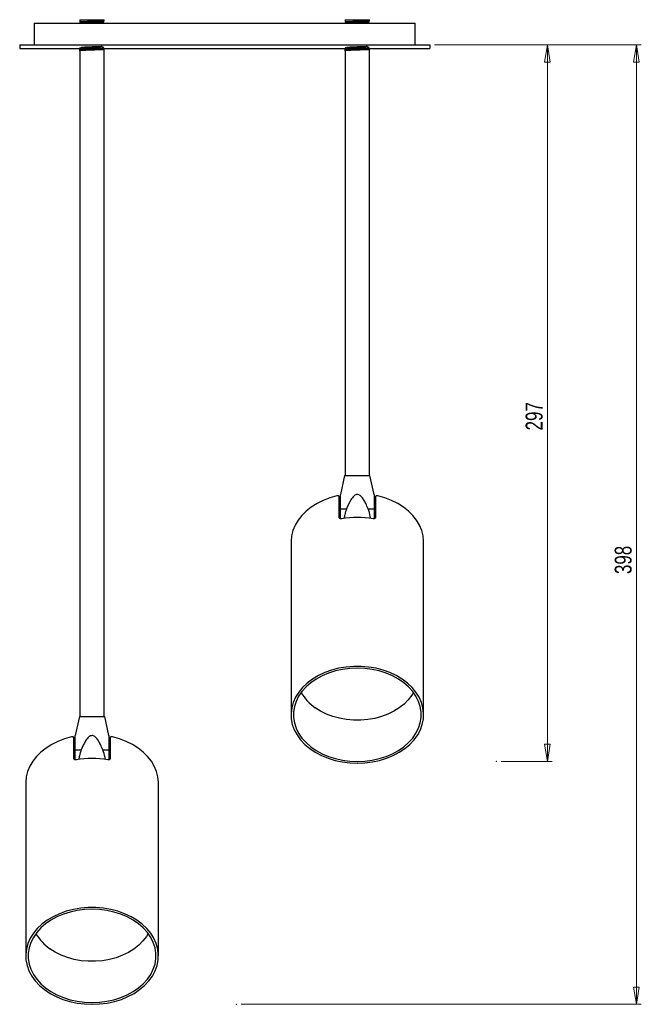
# Model space of a CAD drawing. Header units: millimetres. Extents: x 436 to 931, y 360 to 723.
# Tile 2 of 4: x 641 to 770, y 371 to 575. Entities that reach past the tile are written whole.
import ezdxf

# ---------------------------------------------------------------- set-up
doc = ezdxf.new("R2010")
doc.units = ezdxf.units.MM
doc.header["$PDSIZE"] = -1
doc.styles.add('SLDTEXTSTYLE0', font='TXT', dxfattribs={"width": 0.75})
doc.dimstyles.new('SLDDIMSTYLE0', dxfattribs={"dimtxt": 3.5, "dimasz": 3.556, "dimexe": 0, "dimexo": 0.0625, "dimgap": 0.875, "dimtad": 1, "dimdec": 0, "dimlfac": 2, "dimrnd": 1e-09, "dimzin": 12, "dimdsep": 46, "dimtxsty": 'SLDTEXTSTYLE0', "dimblk1": 'CLOSED', "dimblk2": 'CLOSED', "dimsah": 1, "dimcen": 0.09, "dimadec": 0, "dimazin": 3, "dimtfac": 1, "dimtofl": 0, "dimtmove": 0, "dimatfit": 3, "dimldrblk": 'CLOSED', "dimfxl": 0, "dimfrac": 2, "dimtolj": 1, "dimtzin": 12, "dimarcsym": 0})

# ---------------------------------------------------------------- blocks, each defined once
blk = doc.blocks.new('_Closed')
at = {"color": 0, "linetype": 'ByBlock', "lineweight": -2}
for p, q in [((-1, 0.166667), (0, 0)), ((-1, 0.166667), (-1, -0.166667)), ((0, 0), (-1, -0.166667)), ((0, 0), (-1, 0))]:
    blk.add_line(p, q, dxfattribs=at)
blk = doc.blocks.new('_D')
at = {"color": 7, "linetype": 'Continuous', "lineweight": 0}
for p, q in [((726.71, 570.19), (751.11, 570.19)), ((750.11, 421.61), (750.11, 570.19)), ((740.5, 421.61), (751.11, 421.61))]:
    blk.add_line(p, q, dxfattribs=at)
at = {"color": 7, "linetype": 'Continuous', "lineweight": 18, "xscale": 3.556, "yscale": 3.556}
for p, rotation in [((750.11, 570.19), 90.0000000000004), ((750.11, 421.61), 270.0000000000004)]:
    blk.add_blockref('_Closed', p, dxfattribs=dict(at, rotation=rotation))
at = {"color": 7, "linetype": 'Continuous', "lineweight": 18, "insert": (745.6, 490.26), "char_height": 3.5, "attachment_point": 1, "rotation": 90, "style": 'SLDTEXTSTYLE0'}
blk.add_mtext('297', dxfattribs=at)
blk = doc.blocks.new('_D_1')
at = {"color": 7, "linetype": 'Continuous', "lineweight": 0}
for p, q in [((726.71, 570.19), (769.58, 570.19)), ((768.58, 371.24), (768.58, 570.19)), ((686.65, 371.24), (769.58, 371.24))]:
    blk.add_line(p, q, dxfattribs=at)
at = {"color": 7, "linetype": 'Continuous', "lineweight": 18, "xscale": 3.556, "yscale": 3.556}
for p, rotation in [((768.58, 570.19), 90.0000000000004), ((768.58, 371.24), 270.0000000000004)]:
    blk.add_blockref('_Closed', p, dxfattribs=dict(at, rotation=rotation))
at = {"color": 7, "linetype": 'Continuous', "lineweight": 18, "insert": (764.07, 460.47), "char_height": 3.5, "attachment_point": 1, "rotation": 90, "style": 'SLDTEXTSTYLE0'}
blk.add_mtext('398', dxfattribs=at)

msp = doc.modelspace()

# ---------------------------------------------------------------- linework, layer by layer
at = {"color": 7, "linetype": 'Continuous', "lineweight": 25}
for p, q in [((643.71, 574.69), (643.71, 570.19)), ((643.71, 574.69), (722.71, 574.69)), ((653.21, 575.44), (653.21, 575)), ((653.21, 575.44), (658.21, 575.44)), ((653.21, 575), (653.21, 574.94)), ((653.49, 574.79), (653.49, 574.69)), ((657.94, 574.91), (657.94, 575.03)), ((658.21, 575.19), (658.21, 575.44)), ((658.21, 574.69), (658.21, 574.75)), ((708.21, 575.44), (708.21, 575)), ((708.21, 575.44), (713.21, 575.44)), ((708.21, 575), (708.21, 574.94)), ((708.49, 574.79), (708.49, 574.69)), ((712.94, 574.91), (712.94, 575.03)), ((713.21, 575.19), (713.21, 575.44)), ((713.21, 574.69), (713.21, 574.75)), ((722.71, 570.19), (722.71, 574.69)), ((640.71, 570.19), (640.71, 569.44)), ((640.71, 570.19), (725.71, 570.19)), ((725.71, 570.19), (725.71, 569.44)), ((640.71, 569.44), (725.71, 569.44)), ((653.21, 569), (653.21, 569.44)), ((653.21, 569.44), (653.48, 569.28)), ((653.21, 569), (653.21, 430.94)), ((653.52, 569.29), (653.48, 569.28)), ((653.49, 569.29), (653.49, 569.16)), ((657.94, 569.41), (657.94, 569.44)), ((658.21, 430.94), (658.21, 569.25)), ((708.21, 569), (708.21, 569.44)), ((708.21, 569.44), (708.48, 569.28)), ((708.21, 569), (708.21, 480.94)), ((708.52, 569.29), (708.48, 569.28)), ((708.49, 569.29), (708.49, 569.16)), ((712.94, 569.41), (712.94, 569.44)), ((713.21, 480.94), (713.21, 569.25)), ((708.08, 480.94), (707.21, 476.97)), ((708.08, 480.94), (713.33, 480.94)), ((714.21, 476.97), (713.33, 480.94)), ((706.96, 472.19), (706.96, 476.46)), ((714.46, 476.46), (714.46, 472.19)), ((707.21, 474.03), (708.48, 474.03)), ((712.93, 474.03), (714.21, 474.03)), ((696.96, 467.14), (696.96, 431.29)), ((724.46, 431.29), (724.46, 467.14)), ((653.08, 430.94), (652.21, 426.97)), ((653.08, 430.94), (658.33, 430.94)), ((659.21, 426.97), (658.33, 430.94)), ((651.96, 422.19), (651.96, 426.46)), ((659.46, 426.46), (659.46, 422.19)), ((652.21, 424.03), (653.48, 424.03)), ((657.93, 424.03), (659.21, 424.03)), ((641.96, 417.14), (641.96, 381.29)), ((669.46, 381.29), (669.46, 417.14))]:
    msp.add_line(p, q, dxfattribs=at)
at = {"color": 7, "linetype": 'Continuous', "lineweight": 25, "flags": 128}
for points in [[(706.46, 476.69), (705.01, 476.28), (703.63, 475.75), (702.35, 475.11), (701.17, 474.37), (700.11, 473.54), (699.19, 472.63), (698.42, 471.64), (697.8, 470.6), (697.35, 469.51), (697.07, 468.4), (696.96, 467.26), (696.96, 467.14)], [(724.46, 467.14), (724.46, 467.26), (724.35, 468.4), (724.07, 469.51), (723.62, 470.6), (723, 471.64), (722.23, 472.63), (721.3, 473.54), (720.25, 474.37), (719.07, 475.11), (717.78, 475.75), (716.41, 476.28), (714.96, 476.69)], [(710.71, 421.24), (712.28, 421.31), (713.82, 421.5), (715.33, 421.82), (716.78, 422.27), (718.14, 422.84), (719.41, 423.51), (720.57, 424.28), (721.6, 425.15), (722.48, 426.1), (723.22, 427.11), (723.79, 428.18), (724.18, 429.29), (724.41, 430.43), (724.45, 431.57), (724.32, 432.71), (724.01, 433.84), (723.52, 434.93), (722.87, 435.97), (722.06, 436.95), (721.1, 437.86), (720.01, 438.69), (718.79, 439.41), (717.47, 440.03), (716.06, 440.54), (714.58, 440.92), (713.05, 441.18), (711.49, 441.31), (709.92, 441.31), (708.36, 441.18), (706.83, 440.92), (705.36, 440.54), (703.95, 440.03), (702.63, 439.41), (701.41, 438.69), (700.32, 437.86), (699.36, 436.95), (698.55, 435.97), (697.9, 434.93), (697.41, 433.84), (697.1, 432.71), (696.96, 431.57), (697.01, 430.43), (697.23, 429.29), (697.63, 428.18), (698.2, 427.11), (698.93, 426.1), (699.82, 425.15), (700.85, 424.28), (702, 423.51), (703.27, 422.84), (704.64, 422.27), (706.09, 421.82), (707.59, 421.5), (709.14, 421.31), (710.71, 421.24)], [(710.71, 421.61), (712.25, 421.67), (713.76, 421.87), (715.24, 422.19), (716.66, 422.64), (717.99, 423.2), (719.23, 423.87), (720.35, 424.64), (721.34, 425.51), (722.18, 426.45), (722.87, 427.45), (723.4, 428.51), (723.76, 429.6), (723.94, 430.72), (723.94, 431.85), (723.76, 432.97), (723.4, 434.06), (722.87, 435.12), (722.18, 436.12), (721.34, 437.07), (720.35, 437.93), (719.23, 438.7), (717.99, 439.37), (716.66, 439.93), (715.24, 440.38), (713.76, 440.7), (712.25, 440.9), (710.71, 440.96), (709.17, 440.9), (707.65, 440.7), (706.18, 440.38), (704.76, 439.93), (703.43, 439.37), (702.19, 438.7), (701.07, 437.93), (700.08, 437.07), (699.23, 436.12), (698.54, 435.12), (698.02, 434.06), (697.66, 432.97), (697.48, 431.85), (697.48, 430.72), (697.66, 429.6), (698.02, 428.51), (698.54, 427.45), (699.23, 426.45), (700.08, 425.51), (701.07, 424.64), (702.19, 423.87), (703.43, 423.2), (704.76, 422.64), (706.18, 422.19), (707.65, 421.87), (709.17, 421.67), (710.71, 421.61)], [(722.34, 435.93), (721.98, 435.32), (721.26, 434.38), (720.39, 433.5), (719.39, 432.7), (718.26, 432), (717.03, 431.4), (715.71, 430.91), (714.32, 430.53), (712.88, 430.28), (711.41, 430.16), (709.93, 430.16), (708.46, 430.29), (707.02, 430.55), (705.63, 430.93), (704.32, 431.43), (703.09, 432.03), (701.97, 432.74)], [(651.46, 426.69), (650.01, 426.28), (648.63, 425.75), (647.35, 425.11), (646.17, 424.37), (645.11, 423.54), (644.19, 422.63), (643.42, 421.64), (642.8, 420.6), (642.35, 419.51), (642.07, 418.4), (641.96, 417.26), (641.96, 417.14)], [(669.46, 417.14), (669.46, 417.26), (669.35, 418.4), (669.07, 419.51), (668.62, 420.6), (668, 421.64), (667.23, 422.63), (666.3, 423.54), (665.25, 424.37), (664.07, 425.11), (662.78, 425.75), (661.41, 426.28), (659.96, 426.69)], [(655.71, 371.24), (657.28, 371.31), (658.82, 371.5), (660.33, 371.82), (661.78, 372.27), (663.14, 372.84), (664.41, 373.51), (665.57, 374.28), (666.6, 375.15), (667.48, 376.1), (668.22, 377.11), (668.79, 378.18), (669.18, 379.29), (669.41, 380.43), (669.45, 381.57), (669.32, 382.71), (669.01, 383.84), (668.52, 384.93), (667.87, 385.97), (667.06, 386.95), (666.1, 387.86), (665.01, 388.69), (663.79, 389.41), (662.47, 390.03), (661.06, 390.54), (659.58, 390.92), (658.05, 391.18), (656.49, 391.31), (654.92, 391.31), (653.36, 391.18), (651.83, 390.92), (650.36, 390.54), (648.95, 390.03), (647.63, 389.41), (646.41, 388.69), (645.32, 387.86), (644.36, 386.95), (643.55, 385.97), (642.9, 384.93), (642.41, 383.84), (642.1, 382.71), (641.96, 381.57), (642.01, 380.43), (642.23, 379.29), (642.63, 378.18), (643.2, 377.11), (643.93, 376.1), (644.82, 375.15), (645.85, 374.28), (647, 373.51), (648.27, 372.84), (649.64, 372.27), (651.09, 371.82), (652.59, 371.5), (654.14, 371.31), (655.71, 371.24)], [(655.71, 371.61), (657.25, 371.67), (658.76, 371.87), (660.24, 372.19), (661.66, 372.64), (662.99, 373.2), (664.23, 373.87), (665.35, 374.64), (666.34, 375.51), (667.18, 376.45), (667.87, 377.45), (668.4, 378.51), (668.76, 379.6), (668.94, 380.72), (668.94, 381.85), (668.76, 382.97), (668.4, 384.06), (667.87, 385.12), (667.18, 386.12), (666.34, 387.07), (665.35, 387.93), (664.23, 388.7), (662.99, 389.37), (661.66, 389.93), (660.24, 390.38), (658.76, 390.7), (657.25, 390.9), (655.71, 390.96), (654.17, 390.9), (652.65, 390.7), (651.18, 390.38), (649.76, 389.93), (648.43, 389.37), (647.19, 388.7), (646.07, 387.93), (645.08, 387.07), (644.23, 386.12), (643.54, 385.12), (643.02, 384.06), (642.66, 382.97), (642.48, 381.85), (642.48, 380.72), (642.66, 379.6), (643.02, 378.51), (643.54, 377.45), (644.23, 376.45), (645.08, 375.51), (646.07, 374.64), (647.19, 373.87), (648.43, 373.2), (649.76, 372.64), (651.18, 372.19), (652.65, 371.87), (654.17, 371.67), (655.71, 371.61)], [(667.34, 385.93), (666.98, 385.32), (666.26, 384.38), (665.39, 383.5), (664.39, 382.7), (663.26, 382), (662.03, 381.4), (660.71, 380.91), (659.32, 380.53), (657.88, 380.28), (656.41, 380.16), (654.93, 380.16), (653.46, 380.29), (652.02, 380.55), (650.63, 380.93), (649.32, 381.43), (648.09, 382.03), (646.97, 382.74)]]:
    msp.add_lwpolyline(points, dxfattribs=at)
at = {"color": 7, "linetype": 'Continuous', "lineweight": 25}
for centre, radius, start, end in [((710.71, 453.55), 18.68, 79.9793, 100.0207), ((707.34, 440.53), 9.46, 209.1388, 235.4295), ((655.71, 403.55), 18.68, 79.9793, 100.0207), ((652.34, 390.53), 9.46, 209.1388, 235.4295)]:
    msp.add_arc(centre, radius, start, end, dxfattribs=at)
for points, knots in [([(658.18, 575.18), (658.15, 575.17), (658.07, 575.15), (657.51, 575.13), (656.69, 575.09), (655.7, 575.06), (654.72, 575.03), (653.89, 575), (653.35, 574.97), (653.14, 574.94), (653.27, 574.93), (653.31, 574.92)], [0, 0, 0, 0, 0.103265, 0.22205, 0.340834, 0.459619, 0.578404, 0.697189, 0.815974, 0.934759, 1, 1, 1, 1]), ([(653.27, 574.92), (653.31, 574.89), (653.4, 574.84), (653.49, 574.79), (653.53, 574.76)], [0, 0, 0, 0, 0.500006, 1, 1, 1, 1]), ([(657.91, 575.03), (657.88, 575.02), (657.82, 575), (657.32, 574.97), (656.58, 574.94), (655.7, 574.91), (654.83, 574.88), (654.09, 574.84), (653.61, 574.82), (653.55, 574.8), (653.52, 574.79)], [0, 0, 0, 0, 0.113439, 0.24469, 0.375942, 0.507193, 0.638444, 0.769695, 0.900946, 1, 1, 1, 1]), ([(657.94, 574.91), (657.94, 574.91), (657.99, 574.9), (657.79, 574.88), (657.33, 574.84), (656.58, 574.81), (655.7, 574.78), (654.83, 574.75), (654.07, 574.72), (653.79, 574.7), (653.65, 574.69)], [0, 0, 0, 0, 0.000707, 0.143463, 0.286219, 0.428975, 0.571731, 0.714488, 0.857244, 1, 1, 1, 1]), ([(658.21, 574.75), (658.21, 574.75), (658.27, 574.74), (658.06, 574.72), (657.67, 574.7), (657.47, 574.69)], [0, 0, 0, 0, 0.002505, 0.501252, 1, 1, 1, 1]), ([(657.93, 575.03), (657.98, 575.05), (658.07, 575.11), (658.16, 575.16), (658.21, 575.18)], [0, 0, 0, 0, 0.499967, 1, 1, 1, 1]), ([(658.21, 574.75), (658.16, 574.78), (658.07, 574.83), (657.98, 574.88), (657.94, 574.91)], [0, 0, 0, 0, 0.507219, 1, 1, 1, 1]), ([(713.18, 575.18), (713.15, 575.17), (713.07, 575.15), (712.51, 575.13), (711.69, 575.09), (710.7, 575.06), (709.72, 575.03), (708.89, 575), (708.35, 574.97), (708.14, 574.94), (708.27, 574.93), (708.31, 574.92)], [0, 0, 0, 0, 0.103265, 0.22205, 0.340834, 0.459619, 0.578404, 0.697189, 0.815974, 0.934759, 1, 1, 1, 1]), ([(708.27, 574.92), (708.31, 574.89), (708.4, 574.84), (708.49, 574.79), (708.53, 574.76)], [0, 0, 0, 0, 0.500006, 1, 1, 1, 1]), ([(712.91, 575.03), (712.88, 575.02), (712.82, 575), (712.32, 574.97), (711.58, 574.94), (710.7, 574.91), (709.83, 574.88), (709.09, 574.84), (708.61, 574.82), (708.55, 574.8), (708.52, 574.79)], [0, 0, 0, 0, 0.113439, 0.24469, 0.375942, 0.507193, 0.638444, 0.769695, 0.900946, 1, 1, 1, 1]), ([(712.94, 574.91), (712.94, 574.91), (712.99, 574.9), (712.79, 574.88), (712.33, 574.84), (711.58, 574.81), (710.7, 574.78), (709.83, 574.75), (709.07, 574.72), (708.79, 574.7), (708.65, 574.69)], [0, 0, 0, 0, 0.000707, 0.143463, 0.286219, 0.428975, 0.571731, 0.714488, 0.857244, 1, 1, 1, 1]), ([(713.21, 574.75), (713.21, 574.75), (713.27, 574.74), (713.06, 574.72), (712.67, 574.7), (712.47, 574.69)], [0, 0, 0, 0, 0.002505, 0.501252, 1, 1, 1, 1]), ([(712.93, 575.03), (712.98, 575.05), (713.07, 575.11), (713.16, 575.16), (713.21, 575.18)], [0, 0, 0, 0, 0.499967, 1, 1, 1, 1]), ([(713.21, 574.75), (713.16, 574.78), (713.07, 574.83), (712.98, 574.88), (712.94, 574.91)], [0, 0, 0, 0, 0.507219, 1, 1, 1, 1]), ([(658.21, 569.25), (658.18, 569.45), (658.12, 569.84), (657.51, 569.66), (656.69, 569.66), (655.7, 569.63), (654.72, 569.59), (653.89, 569.6), (653.33, 569.41), (653.2, 569.87), (653.2, 568.54), (653.31, 569.77), (653.9, 569.36), (654.73, 569.43), (655.71, 569.37), (656.69, 569.35), (657.53, 569.31), (658.08, 569.28), (658.27, 569.25), (658.08, 569.22), (657.52, 569.19), (656.69, 569.16), (655.7, 569.13), (654.72, 569.09), (653.9, 569.06), (653.32, 569.03), (653.25, 569.01), (653.21, 569)], [0, 0, 0, 0, 0.044999, 0.085429, 0.125859, 0.166288, 0.206718, 0.247148, 0.287578, 0.328008, 0.348721, 0.393553, 0.433983, 0.474413, 0.514843, 0.555272, 0.595702, 0.636132, 0.676562, 0.716991, 0.757421, 0.797851, 0.838281, 0.878711, 0.91914, 0.95957, 1, 1, 1, 1]), ([(657.94, 569.41), (657.91, 569.61), (657.86, 569.99), (657.32, 569.81), (656.58, 569.82), (655.7, 569.78), (654.83, 569.75), (654.09, 569.72), (653.59, 569.69), (653.42, 569.66), (653.6, 569.63), (654.09, 569.59), (654.84, 569.56), (655.71, 569.53), (656.59, 569.5), (657.33, 569.47), (657.82, 569.44), (658, 569.41), (657.82, 569.38), (657.32, 569.34), (656.58, 569.31), (655.7, 569.28), (654.83, 569.25), (654.1, 569.22), (653.65, 569.19), (653.59, 569.18), (653.57, 569.17)], [0, 0, 0, 0, 0.048311, 0.09072, 0.133129, 0.175537, 0.217946, 0.260355, 0.302764, 0.345173, 0.387582, 0.429991, 0.472399, 0.514808, 0.557217, 0.599626, 0.642035, 0.684444, 0.726853, 0.769262, 0.81167, 0.854079, 0.896488, 0.938897, 0.981306, 1, 1, 1, 1]), ([(713.21, 569.25), (713.18, 569.45), (713.12, 569.84), (712.51, 569.66), (711.69, 569.66), (710.7, 569.63), (709.72, 569.59), (708.89, 569.6), (708.33, 569.41), (708.2, 569.87), (708.2, 568.54), (708.31, 569.77), (708.9, 569.36), (709.73, 569.43), (710.71, 569.37), (711.69, 569.35), (712.53, 569.31), (713.08, 569.28), (713.27, 569.25), (713.08, 569.22), (712.52, 569.19), (711.69, 569.16), (710.7, 569.13), (709.72, 569.09), (708.9, 569.06), (708.32, 569.03), (708.25, 569.01), (708.21, 569)], [0, 0, 0, 0, 0.044999, 0.085429, 0.125859, 0.166288, 0.206718, 0.247148, 0.287578, 0.328008, 0.348721, 0.393553, 0.433983, 0.474413, 0.514843, 0.555272, 0.595702, 0.636132, 0.676562, 0.716991, 0.757421, 0.797851, 0.838281, 0.878711, 0.91914, 0.95957, 1, 1, 1, 1]), ([(712.94, 569.41), (712.91, 569.61), (712.86, 569.99), (712.32, 569.81), (711.58, 569.82), (710.7, 569.78), (709.83, 569.75), (709.09, 569.72), (708.59, 569.69), (708.42, 569.66), (708.6, 569.63), (709.09, 569.59), (709.84, 569.56), (710.71, 569.53), (711.59, 569.5), (712.33, 569.47), (712.82, 569.44), (713, 569.41), (712.82, 569.38), (712.32, 569.34), (711.58, 569.31), (710.7, 569.28), (709.83, 569.25), (709.1, 569.22), (708.65, 569.19), (708.59, 569.18), (708.57, 569.17)], [0, 0, 0, 0, 0.0483108, 0.0907196, 0.1331285, 0.1755374, 0.2179463, 0.2603551, 0.302764, 0.3451729, 0.3875817, 0.4299906, 0.4723995, 0.5148084, 0.5572172, 0.5996261, 0.642035, 0.6844438, 0.7268527, 0.7692616, 0.8116705, 0.8540793, 0.8964882, 0.9388971, 0.9813059, 1, 1, 1, 1]), ([(653.53, 569.17), (653.49, 569.15), (653.4, 569.1), (653.31, 569.04), (653.27, 569.02)], [0, 0, 0, 0, 0.499994, 1, 1, 1, 1]), ([(658.21, 569.25), (658.16, 569.28), (658.07, 569.33), (657.98, 569.38), (657.94, 569.41)], [0, 0, 0, 0, 0.507219, 1, 1, 1, 1]), ([(708.53, 569.17), (708.49, 569.15), (708.4, 569.1), (708.31, 569.04), (708.27, 569.02)], [0, 0, 0, 0, 0.499994, 1, 1, 1, 1]), ([(713.21, 569.25), (713.16, 569.28), (713.07, 569.33), (712.98, 569.38), (712.94, 569.41)], [0, 0, 0, 0, 0.507219, 1, 1, 1, 1]), ([(706.96, 476.46), (706.95, 476.5), (706.94, 476.57), (706.86, 476.65), (706.74, 476.7), (706.6, 476.72), (706.5, 476.7), (706.46, 476.69)], [0, 0, 0, 0, 0.203682, 0.407256, 0.613897, 0.828073, 1, 1, 1, 1]), ([(707.21, 474.03), (707.21, 474.4), (707.21, 475.04), (707.21, 475.92), (707.21, 476.52), (707.21, 476.86), (707.21, 476.96), (707.21, 476.97), (707.21, 476.97)], [0, 0, 0, 0, 0.307771, 0.542459, 0.786234, 0.883904, 0.963812, 1, 1, 1, 1]), ([(712.93, 474.03), (712.78, 474.4), (712.51, 475.04), (712.03, 475.92), (711.59, 476.52), (711.16, 476.86), (710.9, 476.96), (710.64, 476.98), (710.35, 476.91), (709.85, 476.57), (709.16, 475.6), (708.75, 474.66), (708.48, 474.03)], [0, 0, 0, 0, 0.154042, 0.271505, 0.393517, 0.442402, 0.482397, 0.500742, 0.543084, 0.597487, 0.733332, 1, 1, 1, 1]), ([(714.21, 476.97), (714.21, 476.96), (714.21, 476.93), (714.21, 476.58), (714.21, 475.63), (714.21, 474.68), (714.21, 474.03)], [0, 0, 0, 0, 0.0834593, 0.1904398, 0.4530487, 1, 1, 1, 1]), ([(714.96, 476.69), (714.9, 476.7), (714.78, 476.72), (714.63, 476.69), (714.52, 476.62), (714.46, 476.54), (714.46, 476.48), (714.46, 476.46)], [0, 0, 0, 0, 0.227584, 0.455404, 0.676556, 0.888193, 1, 1, 1, 1]), ([(707.21, 471.95), (707.21, 472.11), (707.21, 472.82), (707.21, 473.5), (707.21, 474.03)], [0, 0, 0, 0, 0.217926, 1, 1, 1, 1]), ([(708.48, 474.03), (708.33, 473.62), (708.09, 472.97), (708.01, 472.27), (707.98, 472.02)], [0, 0, 0, 0, 0.628775, 1, 1, 1, 1]), ([(713.43, 472), (713.42, 472.14), (713.38, 472.84), (713.13, 473.5), (712.93, 474.03)], [0, 0, 0, 0, 0.201793, 1, 1, 1, 1]), ([(714.21, 474.03), (714.21, 473.62), (714.21, 472.94), (714.21, 472.23), (714.21, 471.95)], [0, 0, 0, 0, 0.6086, 1, 1, 1, 1]), ([(707.46, 471.95), (707.4, 471.94), (707.29, 471.93), (707.13, 471.96), (707.02, 472.03), (706.97, 472.11), (706.96, 472.17), (706.96, 472.19)], [0, 0, 0, 0, 0.223363, 0.446786, 0.66793, 0.882137, 1, 1, 1, 1]), ([(714.46, 472.19), (714.45, 472.16), (714.44, 472.08), (714.36, 472), (714.24, 471.95), (714.1, 471.93), (714, 471.94), (713.96, 471.95)], [0, 0, 0, 0, 0.2054225, 0.4107139, 0.6196713, 0.8359707, 1, 1, 1, 1]), ([(652.21, 424.03), (652.21, 424.4), (652.21, 425.04), (652.21, 425.92), (652.21, 426.52), (652.21, 426.86), (652.21, 426.96), (652.21, 426.97), (652.21, 426.97)], [0, 0, 0, 0, 0.307771, 0.542459, 0.786234, 0.883904, 0.963812, 1, 1, 1, 1]), ([(657.93, 424.03), (657.78, 424.4), (657.51, 425.04), (657.03, 425.92), (656.59, 426.52), (656.16, 426.86), (655.9, 426.96), (655.64, 426.98), (655.35, 426.91), (654.85, 426.57), (654.16, 425.6), (653.75, 424.66), (653.48, 424.03)], [0, 0, 0, 0, 0.154042, 0.271505, 0.393517, 0.442402, 0.482397, 0.500742, 0.543084, 0.597487, 0.733332, 1, 1, 1, 1]), ([(659.21, 426.97), (659.21, 426.96), (659.21, 426.93), (659.21, 426.58), (659.21, 425.63), (659.21, 424.68), (659.21, 424.03)], [0, 0, 0, 0, 0.083459, 0.19044, 0.453049, 1, 1, 1, 1]), ([(651.96, 426.46), (651.95, 426.5), (651.94, 426.57), (651.86, 426.65), (651.74, 426.7), (651.6, 426.72), (651.5, 426.7), (651.46, 426.69)], [0, 0, 0, 0, 0.203682, 0.407256, 0.613897, 0.828073, 1, 1, 1, 1]), ([(659.96, 426.69), (659.9, 426.7), (659.78, 426.72), (659.63, 426.69), (659.52, 426.62), (659.46, 426.54), (659.46, 426.48), (659.46, 426.46)], [0, 0, 0, 0, 0.227584, 0.455404, 0.676556, 0.888193, 1, 1, 1, 1]), ([(652.21, 421.95), (652.21, 422.11), (652.21, 422.82), (652.21, 423.5), (652.21, 424.03)], [0, 0, 0, 0, 0.217926, 1, 1, 1, 1]), ([(653.48, 424.03), (653.33, 423.62), (653.09, 422.97), (653.01, 422.27), (652.98, 422.02)], [0, 0, 0, 0, 0.628775, 1, 1, 1, 1]), ([(658.43, 422), (658.42, 422.14), (658.38, 422.84), (658.13, 423.5), (657.93, 424.03)], [0, 0, 0, 0, 0.201793, 1, 1, 1, 1]), ([(659.21, 424.03), (659.21, 423.62), (659.21, 422.94), (659.21, 422.23), (659.21, 421.95)], [0, 0, 0, 0, 0.6086002, 1, 1, 1, 1]), ([(652.46, 421.95), (652.4, 421.94), (652.29, 421.93), (652.13, 421.96), (652.02, 422.03), (651.97, 422.11), (651.96, 422.17), (651.96, 422.19)], [0, 0, 0, 0, 0.223363, 0.446786, 0.66793, 0.882137, 1, 1, 1, 1]), ([(659.46, 422.19), (659.45, 422.16), (659.44, 422.08), (659.36, 422), (659.24, 421.95), (659.1, 421.93), (659, 421.94), (658.96, 421.95)], [0, 0, 0, 0, 0.205422, 0.410714, 0.619671, 0.835971, 1, 1, 1, 1])]:
    msp.add_open_spline(points, degree=3, knots=knots, dxfattribs=at)
at = {"color": 7, "linetype": 'Continuous', "lineweight": 0}
for p in [(710.71, 421.24), (739.5, 421.61), (655.71, 371.24), (685.65, 371.24)]:
    msp.add_point(p, dxfattribs=at)

# ---------------------------------------------------------------- dimensions: what is measured, and where the dimension line sits
at = {"color": 7, "linetype": 'Continuous', "lineweight": 18}
for base, p1, picture, middle in [((768.58, 570.19), (685.65, 371.24), '_D_1', (768.58, 464.35)), ((750.11, 570.19), (739.5, 421.61), '_D', (750.11, 494.14))]:
    dim = msp.add_linear_dim(base=base, p1=p1, p2=(725.71, 570.19), angle=90, dimstyle='SLDDIMSTYLE0', dxfattribs=at)
    dim.commit()
    dim.dimension.update_dxf_attribs({"geometry": picture, "text_midpoint": middle, "dimtype": 160})

doc.saveas('drawing.dxf')
